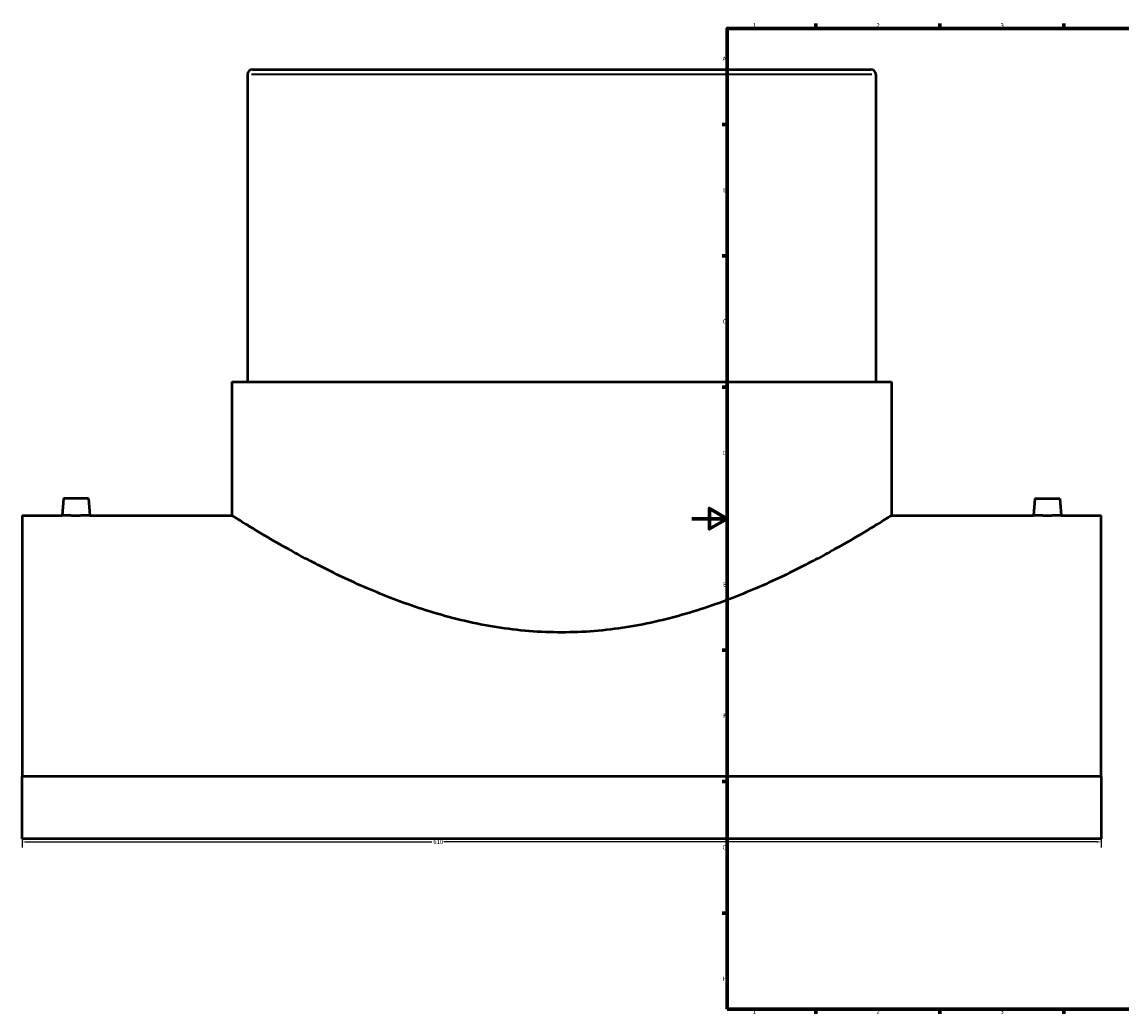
# Model space of a CAD drawing. Header units: millimetres. Extents: x -379 to 1589, y -430 to 1172.
# Tile 1 of 6: x -379 to 243, y 17 to 578. Entities that reach past the tile are written whole.
import ezdxf

# ---------------------------------------------------------------- set-up
doc = ezdxf.new("R2010")
doc.units = ezdxf.units.MM
for name, color, linetype, lineweight in [('Border (ANSI)', 7, 'Continuous', 70), ('Dimension (ANSI)', 7, 'Continuous', 25), ('Visible (ANSI)', 7, 'Continuous', 50), ('Visible Narrow (ANSI)', 7, 'Continuous', 35)]:
    doc.layers.add(name, color=color, linetype=linetype, lineweight=lineweight)
doc.styles.add('Note Text (ANSI)', font='tahoma.ttf')
doc.dimstyles.new('Default - mm (ANSI)', dxfattribs={"dimtxt": 2.4, "dimasz": 2.5, "dimexe": 3.175, "dimexo": 1.6002, "dimgap": 0.8, "dimtad": 0, "dimtoh": 1, "dimdec": 0, "dimrnd": 1e-08, "dimzin": 4, "dimdsep": 46, "dimtxsty": 'Note Text (ANSI)', "dimcen": 0.09, "dimdle": 10, "dimclrd": 256, "dimclre": 256, "dimclrt": 5, "dimadec": 1, "dimazin": 1, "dimtfac": 1.27, "dimtofl": 0, "dimtmove": 0, "dimatfit": 3, "dimfxl": 1, "dimtolj": 1, "dimtzin": 4, "dimlwd": -1, "dimlwe": -1, "dimarcsym": 0})

# ---------------------------------------------------------------- blocks, each defined once
blk = doc.blocks.new('Borders Default Border')
at = {"layer": 'Border (ANSI)'}
for p, q in [((70.08, 574), (70.08, 576.8)), ((140.17, 574), (140.17, 576.8)), ((210.25, 574), (210.25, 576.8)), ((20, 519.75), (17.2, 519.75)), ((20, 445.5), (17.2, 445.5)), ((20, 371.25), (17.2, 371.25)), ((20, 222.75), (17.2, 222.75)), ((20, 148.5), (17.2, 148.5)), ((20, 74.25), (17.2, 74.25)), ((70.08, 20), (70.08, 17.2)), ((140.17, 20), (140.17, 17.2)), ((210.25, 20), (210.25, 17.2))]:
    blk.add_line(p, q, dxfattribs=at)
at = {"layer": 'Border (ANSI)', "flags": 128}
for points in [[(20, 20), (20, 574), (821, 574), (821, 20), (20, 20)], [(0, 297), (20, 297), (10, 302.77), (10, 291.23), (20, 297)]]:
    blk.add_lwpolyline(points, dxfattribs=at)
at = {"layer": 'Border (ANSI)', "color": 5, "true_color": 0x0000ff, "char_height": 2.4, "attachment_point": 7, "style": 'Note Text (ANSI)'}
for s, insert in [('1', (34.5, 574.4)), ('2', (104.4, 574.4)), ('3', (174.46, 574.35)), ('A', (17.38, 555.68)), ('B', (17.67, 481.43)), ('C', (17.51, 407.13)), ('D', (17.52, 332.93)), ('E', (17.71, 258.68)), ('F', (17.78, 184.43)), ('G', (17.4, 110.13)), ('H', (17.53, 35.93)), ('1', (34.5, 17.2)), ('2', (104.4, 17.2)), ('3', (174.46, 17.15))]:
    blk.add_mtext(s, dxfattribs=dict(at, insert=insert))
blk = doc.blocks.new('*D6')
at = {"layer": 'Defpoints', "color": 0, "transparency": 16777216}
for p in [(-378.54, 151.4), (231.46, 151.4), (231.46, 114.41)]:
    blk.add_point(p, dxfattribs=at)
at = {"layer": 'Dimension (ANSI)', "transparency": 16777216}
for p, q in [((-378.54, 149.8), (-378.54, 111.23)), ((231.46, 149.8), (231.46, 111.23)), ((-376.04, 114.41), (-146.91, 114.41)), ((228.96, 114.41), (-140.17, 114.41))]:
    blk.add_line(p, q, dxfattribs=at)
for points in [[(-376.04, 114.83), (-376.04, 113.99), (-378.54, 114.41)], [(228.96, 114.83), (228.96, 113.99), (231.46, 114.41)]]:
    blk.add_solid(points, dxfattribs=at)
at = {"layer": 'Dimension (ANSI)', "color": 5, "transparency": 16777216, "insert": (-146.11, 115.66), "char_height": 2.4, "attachment_point": 1, "style": 'Note Text (ANSI)'}
blk.add_mtext('\\A1;610', dxfattribs=at)

msp = doc.modelspace()

# ---------------------------------------------------------------- linework, layer by layer
at = {"layer": 'Visible (ANSI)'}
for p, q in [((-251.04, 548.01), (-251.04, 374.41)), ((-248.24, 550.81), (101.16, 550.81)), ((103.96, 548.01), (103.96, 374.41)), ((-259.92, 374.41), (112.83, 374.41)), ((-259.92, 374.41), (-259.92, 298.81)), ((112.83, 374.41), (112.83, 298.81)), ((-355.04, 308.41), (-355.88, 298.81)), ((-341.04, 308.41), (-355.04, 308.41)), ((-341.04, 308.41), (-340.2, 298.81)), ((193.96, 308.41), (193.12, 298.81)), ((193.96, 308.41), (207.96, 308.41)), ((207.96, 308.41), (208.8, 298.81)), ((-378.54, 298.81), (-378.54, 151.4)), ((-378.54, 298.81), (-355.88, 298.81)), ((-340.2, 298.81), (-259.92, 298.81)), ((112.83, 298.81), (193.12, 298.81)), ((208.8, 298.81), (231.46, 298.81)), ((231.46, 151.4), (231.46, 298.81)), ((231.46, 151.4), (-378.54, 151.4)), ((-378.54, 116.23), (-378.54, 151.4)), ((231.46, 151.4), (231.46, 116.23)), ((231.46, 116.23), (-378.54, 116.23))]:
    msp.add_line(p, q, dxfattribs=at)
for centre, start, end in [((-248.24, 548.01), 90, 180), ((101.16, 548.01), 0, 90)]:
    msp.add_arc(centre, 2.8, start, end, dxfattribs=at)
for points, knots in [([(-340.2, 298.81), (-340.2, 298.81), (-340.4, 298.8), (-341.2, 298.78), (-341.8, 298.77), (-343.19, 298.74), (-344.07, 298.73), (-346.01, 298.71), (-347.06, 298.7), (-348.04, 298.7), (-349.03, 298.7), (-350.08, 298.71), (-352.01, 298.73), (-352.89, 298.74), (-354.28, 298.77), (-354.89, 298.78), (-355.68, 298.8), (-355.88, 298.81), (-355.88, 298.81)], [3.546056, 3.546056, 3.546056, 3.546056, 3.841521, 3.841521, 4.136987, 4.136987, 4.432531, 4.432531, 4.728074, 4.728074, 4.728074, 5.023618, 5.023618, 5.319162, 5.319162, 5.614628, 5.614628, 5.910093, 5.910093, 5.910093, 5.910093]), ([(112.83, 298.81), (112.83, 298.81), (112.54, 298.62), (111.33, 297.86), (110.42, 297.29), (107.97, 295.77), (106.44, 294.82), (102.77, 292.58), (100.64, 291.28), (93.42, 286.96), (87.48, 283.48), (73.92, 275.93), (66.3, 271.85), (50.13, 263.82), (40.97, 259.54), (20.98, 251.27), (10.15, 247.28), (-6.93, 242.16), (-12.77, 240.59), (-24.65, 237.83), (-30.69, 236.65), (-42.88, 234.72), (-49.02, 233.99), (-61.31, 233.01), (-67.46, 232.77), (-79.63, 232.77), (-85.77, 233.01), (-98.06, 233.99), (-104.21, 234.72), (-116.39, 236.65), (-122.43, 237.83), (-134.31, 240.59), (-140.15, 242.16), (-157.24, 247.28), (-168.07, 251.27), (-188.05, 259.54), (-197.21, 263.82), (-213.38, 271.85), (-221, 275.93), (-234.57, 283.48), (-240.5, 286.96), (-247.73, 291.28), (-249.86, 292.58), (-253.52, 294.82), (-255.06, 295.77), (-257.5, 297.29), (-258.41, 297.86), (-259.62, 298.62), (-259.92, 298.81), (-259.92, 298.81)], [29.086712, 29.086712, 29.086712, 29.086712, 30.897145, 30.897145, 32.707578, 32.707578, 34.518011, 34.518011, 36.328444, 36.328444, 39.949309, 39.949309, 43.570175, 43.570175, 47.220988, 47.220988, 50.8718, 50.8718, 52.697206, 52.697206, 54.522612, 54.522612, 56.348019, 56.348019, 58.173425, 58.173425, 59.998831, 59.998831, 61.824237, 61.824237, 63.649644, 63.649644, 65.47505, 65.47505, 69.125862, 69.125862, 72.776675, 72.776675, 76.39754, 76.39754, 80.018406, 80.018406, 81.828839, 81.828839, 83.639272, 83.639272, 85.449704, 85.449704, 87.260137, 87.260137, 87.260137, 87.260137]), ([(208.8, 298.81), (208.8, 298.81), (208.6, 298.8), (207.8, 298.78), (207.2, 298.77), (205.81, 298.74), (204.93, 298.73), (202.99, 298.71), (201.94, 298.7), (199.97, 298.7), (198.92, 298.71), (196.99, 298.73), (196.11, 298.74), (194.72, 298.77), (194.11, 298.78), (193.32, 298.8), (193.12, 298.81), (193.12, 298.81)], [1.182019, 1.182019, 1.182019, 1.182019, 1.477484, 1.477484, 1.77295, 1.77295, 2.068493, 2.068493, 2.364037, 2.364037, 2.659581, 2.659581, 2.955125, 2.955125, 3.25059, 3.25059, 3.546056, 3.546056, 3.546056, 3.546056])]:
    msp.add_open_spline(points, degree=3, knots=knots, dxfattribs=at)
at = {"layer": 'Visible Narrow (ANSI)'}
msp.add_line((101.77, 548.01), (-248.86, 548.01), dxfattribs=at)

# ---------------------------------------------------------------- block references
msp.add_blockref('Borders Default Border', (0, 0))

# ---------------------------------------------------------------- dimensions: what is measured, and where the dimension line sits
at = {"layer": 'Dimension (ANSI)'}
dim = msp.add_linear_dim(base=(231.46, 114.41), p1=(-378.54, 151.4), p2=(231.46, 151.4), dimstyle='Default - mm (ANSI)', override={"dimgap": 0.8, "dimtoh": 0, "dimdec": 0, "dimtol": 0, "dimlim": 0, "dimtp": 0, "dimtm": 0, "dimtdec": 2, "dimatfit": 1}, dxfattribs=at)
dim.commit()
dim.dimension.update_dxf_attribs({"geometry": '*D6', "text_midpoint": (-143.54, 114.41), "dimtype": 160})

doc.saveas('drawing.dxf')
